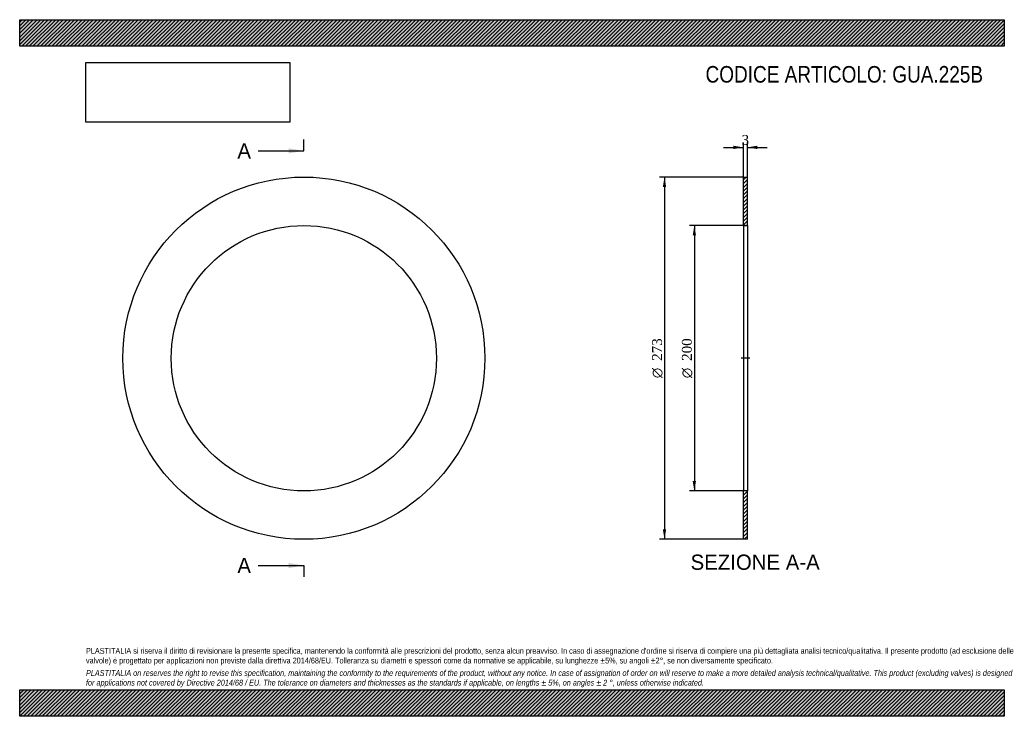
# Model space of a CAD drawing. Header units: millimetres. Extents: x 0 to 742, y 0 to 525.
import ezdxf
from ezdxf.enums import TextEntityAlignment as Align
from ezdxf.lldxf.tags import DXFTag

# ---------------------------------------------------------------- set-up
doc = ezdxf.new("R2010")
doc.units = ezdxf.units.MM
doc.header["$LTSCALE"] = 2.5
for name, color, linetype in [('Default', 7, 'Continuous'), ('DV2_Default', 7, 'Continuous'), ('GUA.225B', 7, 'Continuous')]:
    doc.layers.add(name, color=color, linetype=linetype)
doc.styles.add('SEACAD_Solid_Edge_ANSI', font='seans.ttf')
doc.styles.add('SEACAD_Solid_Edge_ANSI1_Symbols', font='semeca1.ttf')
doc.styles.add('SEACAD_Times_New_Roman', font='times.ttf')
tags = doc.linetypes.add('CENTER2', pattern=[28.575, 19.05, -3.175, 3.175, -3.175]).pattern_tags.tags
tags[10:11] = [DXFTag(74, 4), DXFTag(75, 0), DXFTag(340, '0'), DXFTag(46, 0.0), DXFTag(50, 0.0), DXFTag(44, 0.0), DXFTag(45, 0.0)]
tags[8:9] = [DXFTag(74, 4), DXFTag(75, 0), DXFTag(340, '0'), DXFTag(46, 0.0), DXFTag(50, 0.0), DXFTag(44, 0.0), DXFTag(45, 0.0)]
tags[6:7] = [DXFTag(74, 4), DXFTag(75, 0), DXFTag(340, '0'), DXFTag(46, 0.0), DXFTag(50, 0.0), DXFTag(44, 0.0), DXFTag(45, 0.0)]
tags[4:5] = [DXFTag(74, 4), DXFTag(75, 0), DXFTag(340, '0'), DXFTag(46, 0.0), DXFTag(50, 0.0), DXFTag(44, 0.0), DXFTag(45, 0.0)]
doc.dimstyles.new('ANSImm', dxfattribs={"dimtxt": 7.5, "dimasz": 7.5, "dimexe": 3.75, "dimexo": 0, "dimgap": 1.875, "dimtad": 1, "dimdsep": 46, "dimtxsty": 'SEACAD_Times_New_Roman', "dimblk1": '_SE_FILLED', "dimblk2": '_SE_FILLED', "dimsah": 1, "dimcen": 3.75, "dimazin": 0, "dimtfac": 0.85, "dimtdec": 3, "dimtofl": 0, "dimtmove": 0, "dimatfit": 3, "dimfxl": 1, "dimarcsym": 0})
picture_1 = doc.add_image_def('image1.jpg', size_in_pixel=(4302, 1260))

# ---------------------------------------------------------------- blocks, each defined once
blk = doc.blocks.new('SE')
at = {"layer": 'GUA.225B', "color": 7, "linetype": 'Continuous'}
for radius in [136.5, 100]:
    blk.add_circle((214.31, 269.89), radius, dxfattribs=at)
blk = doc.blocks.new('SE2')
at = {"color": 7, "linetype": 'Continuous', "style": 'SEACAD_Solid_Edge_ANSI'}
blk.add_text('A', height=11.5, dxfattribs=at).set_placement((164.16, 431.89), align=Align.TOP_LEFT)
blk = doc.blocks.new('SE3')
at = {"color": 7, "linetype": 'Continuous', "style": 'SEACAD_Solid_Edge_ANSI'}
blk.add_text('A', height=11.5, dxfattribs=at).set_placement((164.16, 119.39), align=Align.TOP_LEFT)
blk = doc.blocks.new('SEANNOT_GROUP')
at = {"linetype": 'Continuous'}
blk.add_hatch(color=7, dxfattribs=at).paths.add_polyline_path([(202.81, 424.23), (214.31, 426.14), (202.81, 428.06)])
at = {"color": 7, "linetype": 'Continuous'}
blk.add_lwpolyline([(179.81, 426.14), (214.31, 426.14)], dxfattribs=at)
blk = doc.blocks.new('SEANNOT_GROUP1')
at = {"linetype": 'Continuous'}
blk.add_hatch(color=7, dxfattribs=at).paths.add_polyline_path([(202.81, 111.73), (214.31, 113.64), (202.81, 115.56)])
at = {"color": 7, "linetype": 'Continuous'}
blk.add_lwpolyline([(179.81, 113.64), (214.31, 113.64)], dxfattribs=at)
blk = doc.blocks.new('SE1')
at = {"layer": 'Default', "color": 7, "linetype": 'CENTER2'}
for p, q in [((214.31, 426.14), (214.31, 434.77)), ((214.31, 113.64), (214.31, 105.02))]:
    blk.add_line(p, q, dxfattribs=at)
at = {"layer": 'Default', "color": 7, "linetype": 'CENTER2', "const_width": 0.0001}
blk.add_lwpolyline([(214.31, 426.14), (214.31, 113.64)], dxfattribs=at)
at = {"layer": 'Default'}
for name in ['SE2', 'SEANNOT_GROUP', 'SE3', 'SEANNOT_GROUP1']:
    blk.add_blockref(name, (0, 0), dxfattribs=at)
blk = doc.blocks.new('SE4')
at = {"layer": 'GUA.225B', "linetype": 'Continuous'}
h = blk.add_hatch(dxfattribs=at)
h.set_pattern_fill('LINE', scale=0.62992, angle=45, style=0)
h.paths.add_polyline_path([(548.73, 369.89), (548.73, 406.39), (545.73, 406.39), (545.73, 369.89)])
h = blk.add_hatch(dxfattribs=at)
h.set_pattern_fill('LINE', scale=0.62992, angle=45, style=0)
h.paths.add_polyline_path([(548.73, 133.39), (548.73, 169.89), (545.73, 169.89), (545.73, 133.39)])
at = {"layer": 'DV2_Default', "color": 7, "linetype": 'CENTER2'}
blk.add_line((550.48, 269.89), (543.98, 269.89), dxfattribs=at)
at = {"layer": 'GUA.225B', "color": 7, "linetype": 'Continuous'}
for p, q in [((545.73, 369.89), (545.73, 406.39)), ((545.73, 406.39), (548.73, 406.39)), ((548.73, 369.89), (548.73, 406.39)), ((545.73, 369.89), (545.73, 169.89)), ((545.73, 369.89), (548.73, 369.89)), ((548.73, 369.89), (548.73, 169.89)), ((545.73, 133.39), (545.73, 169.89)), ((548.73, 169.89), (545.73, 169.89)), ((548.73, 133.39), (548.73, 169.89)), ((548.73, 133.39), (545.73, 133.39))]:
    blk.add_line(p, q, dxfattribs=at)
blk = doc.blocks.new('DMBLK13')
at = {"layer": 'Default', "linetype": 'Continuous'}
for points in [[(538.23, 430.02), (538.23, 427.52), (545.73, 428.77)], [(556.23, 430.02), (548.73, 428.77), (556.23, 427.52)]]:
    blk.add_hatch(color=7, dxfattribs=at).paths.add_polyline_path(points)
at = {"layer": 'Default', "color": 7, "linetype": 'Continuous'}
for p, q in [((545.73, 406.39), (545.73, 432.52)), ((548.73, 406.39), (548.73, 432.52)), ((530.73, 428.77), (545.73, 428.77)), ((548.73, 428.77), (563.73, 428.77))]:
    blk.add_line(p, q, dxfattribs=at)
at = {"layer": 'Default', "color": 7, "linetype": 'Continuous', "style": 'SEACAD_Times_New_Roman'}
blk.add_text('3', height=7.5, dxfattribs=at).set_placement((544.39, 438.15), align=Align.TOP_LEFT)
blk = doc.blocks.new('_SE_FILLED')
at = {"color": 0}
blk.add_line((0, 0), (-1, 0), dxfattribs=at)
blk.add_solid([(0, 0), (-1, -0.1665), (-1, 0.1665), (0, 0)], dxfattribs=at)
blk = doc.blocks.new('GDimGGroup')
at = {"layer": 'Default', "linetype": 'Continuous'}
for points in [[(507.5, 362.39), (510, 362.39), (508.75, 369.89)], [(507.5, 177.39), (508.75, 169.89), (510, 177.39)]]:
    blk.add_hatch(color=7, dxfattribs=at).paths.add_polyline_path(points)
at = {"layer": 'Default', "color": 7, "linetype": 'Continuous'}
for p, q in [((547.23, 369.89), (505, 369.89)), ((508.75, 369.89), (508.75, 169.89)), ((547.23, 169.89), (505, 169.89))]:
    blk.add_line(p, q, dxfattribs=at)
for s, style, p in [('200', 'SEACAD_Times_New_Roman', (499.37, 267.89)), ('O', 'SEACAD_Solid_Edge_ANSI1_Symbols', (499.37, 254.84))]:
    blk.add_text(s, height=7.5, rotation=90, dxfattribs=dict(at, style=style)).set_placement(p, align=Align.TOP_LEFT)
blk = doc.blocks.new('GDimGGroup1')
at = {"layer": 'Default', "linetype": 'Continuous'}
for points in [[(485, 398.89), (487.5, 398.89), (486.25, 406.39)], [(485, 140.89), (486.25, 133.39), (487.5, 140.89)]]:
    blk.add_hatch(color=7, dxfattribs=at).paths.add_polyline_path(points)
at = {"layer": 'Default', "color": 7, "linetype": 'Continuous'}
for p, q in [((545.73, 406.39), (482.5, 406.39)), ((486.25, 406.39), (486.25, 133.39)), ((545.73, 133.39), (482.5, 133.39))]:
    blk.add_line(p, q, dxfattribs=at)
for s, style, p in [('273', 'SEACAD_Times_New_Roman', (476.87, 267.89)), ('O', 'SEACAD_Solid_Edge_ANSI1_Symbols', (476.87, 254.84))]:
    blk.add_text(s, height=7.5, rotation=90, dxfattribs=dict(at, style=style)).set_placement(p, align=Align.TOP_LEFT)

msp = doc.modelspace()

# ---------------------------------------------------------------- hatches: boundary and pattern name
at = {"layer": 'Default', "linetype": 'Continuous'}
h = msp.add_hatch(dxfattribs=at)
h.set_pattern_fill('LINE', scale=0.62992, angle=45, style=0)
h.paths.add_polyline_path([(742.5, 505), (742.5, 525), (0, 525), (0, 505)])
for points in [[(742.5, 505), (742.5, 525), (0, 525), (0, 505)], [(742.5, 0), (742.5, 20), (0, 20), (0, 0)]]:
    msp.add_hatch(color=7, dxfattribs=at).paths.add_polyline_path(points)
h = msp.add_hatch(dxfattribs=at)
h.set_pattern_fill('LINE', scale=0.62992, angle=45, style=0)
h.paths.add_polyline_path([(742.5, 0), (742.5, 20), (0, 20), (0, 0)])

# ---------------------------------------------------------------- linework, layer by layer
at = {"layer": 'Default', "color": 7, "linetype": 'Continuous'}
for p, q in [((0, 525), (742.5, 525)), ((0, 505), (0, 525)), ((742.5, 525), (742.5, 505)), ((742.5, 505), (0, 505)), ((0, 20), (742.5, 20)), ((0, 0), (0, 20)), ((742.5, 20), (742.5, 0)), ((742.5, 0), (0, 0))]:
    msp.add_line(p, q, dxfattribs=at)

# ---------------------------------------------------------------- block references
at = {"layer": 'Default'}
for name in ['SE1', 'SE', 'GDimGGroup1', 'SE4', 'GDimGGroup']:
    msp.add_blockref(name, (0, 0), dxfattribs=at)

# ---------------------------------------------------------------- texts
at = {"layer": 'Default', "color": 7, "linetype": 'Continuous', "style": 'SEACAD_Solid_Edge_ANSI'}
msp.add_text('SEZIONE A-A', height=11.5, dxfattribs=at).set_placement((505.913, 121.892), align=Align.TOP_LEFT)
at = {"layer": 'Default', "attachment_point": 1}
for s, insert, char_height, width in [('{\\fArial Narrow|b0||i0||c0|p34;\\C7;\\H12.5;\\W1.;CODICE ARTICOLO: GUA.225B}', (517.203, 490.084), 12.5, 212.34627), ("{\\fArial Narrow|b0||i0||c0|p34;\\C7;\\H4.375;\\W1.;PLASTITALIA si riserva il diritto di revisionare la presente specifica, mantenendo la conformità alle prescrizioni del prodotto, senza alcun preavviso. In caso di assegnazione d'ordine si riserva di compiere una più dettagliata analisi tecnico/qualitativa. Il presente prodotto (ad esclusione delle \\P}{\\fArial Narrow|b0||i0||c0|p34;\\C7;\\H4.375;\\W1.;valvole) è progettato per applicazioni non previste dalla direttiva 2014/68/EU. Tolleranza su diametri e spessori come da normative se applicabile, su lunghezze ±5%, su angoli ±2°, se non diversamente specificato.\\P}{\\fArial Narrow|b0||i0||c0|p34;\\C7;\\H1.25;\\W1.;   \\P}{\\fArial Narrow|b0||i1||c0|p34;\\C7;\\H4.375;\\W1.;PLASTITALIA on reserves the right to revise this specification, maintaining the conformity to the requirements of the product, without any notice. In case of assignation of order on will reserve to make a more detailed analysis technical/qualitative. This product (excluding valves) is designed \\P}{\\fArial Narrow|b0||i1||c0|p34;\\C7;\\H4.375;\\W1.;for applications not covered by Directive 2014/68 / EU. The tolerance on diameters and thicknesses as the standards if applicable, on lengths ± 5%, on angles ± 2 °, unless otherwise indicated.\\P}", (50, 51.506), 4.375, 642.5)]:
    msp.add_mtext(s, dxfattribs=dict(at, insert=insert, char_height=char_height, width=width))

# ---------------------------------------------------------------- dimensions: what is measured, and where the dimension line sits
at = {"layer": 'Default', "color": 7, "linetype": 'Continuous'}
dim = msp.add_linear_dim(base=(545.732, 428.774), p1=(545.732, 406.392), p2=(548.732, 406.392), angle=0, text='\\A1;<>', dimstyle='ANSImm', dxfattribs=at)
dim.commit()
dim.dimension.update_dxf_attribs({"geometry": 'DMBLK13', "text_midpoint": (547.232, 428.774), "dimtype": 161})

# ---------------------------------------------------------------- pictures from other files: only their frames are drawn
image = msp.add_image(picture_1, insert=(50, 447.758), size_in_units=(153.643, 45))
image.dxf.flags = 7

doc.saveas('drawing.dxf')
